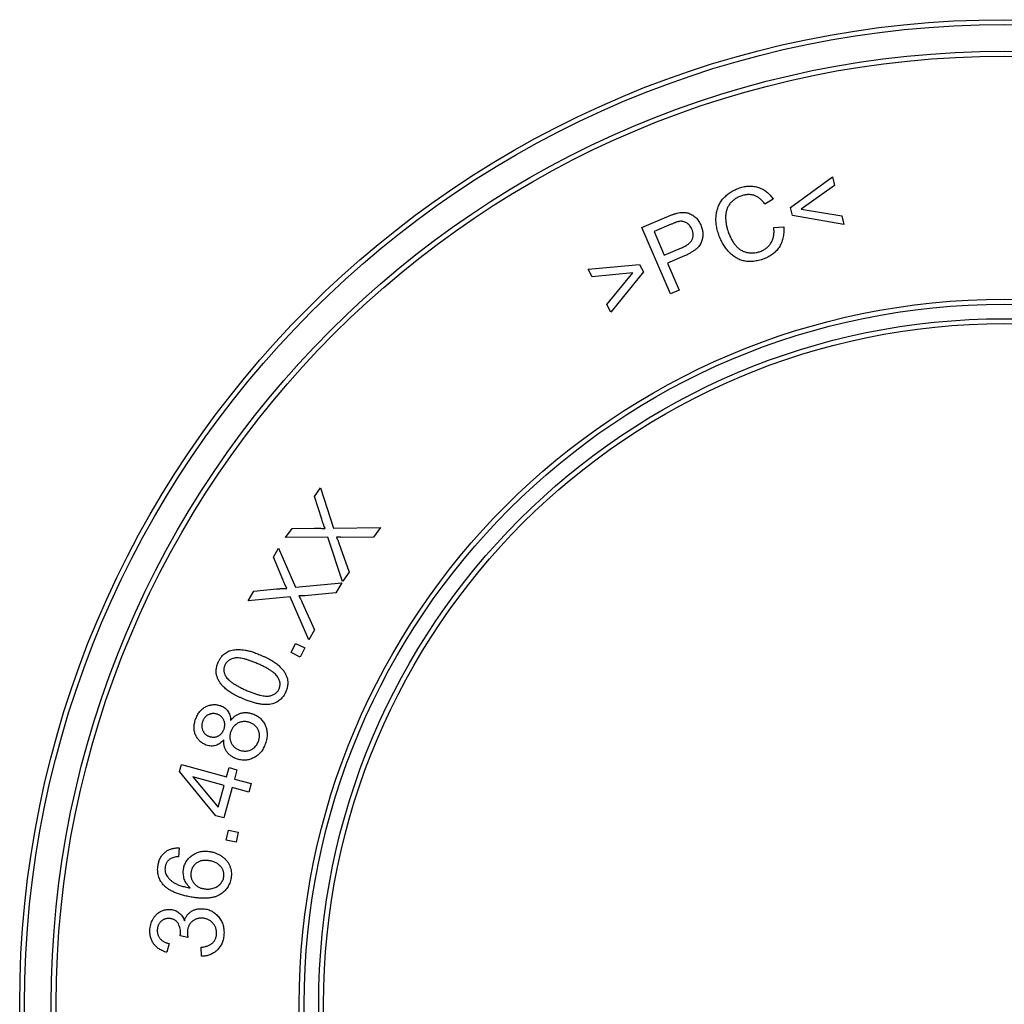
# Paper-space layout '_Oben' of a CAD drawing. Header units: millimetres. Extents: x -40.5 to 40.5, y -40.5 to 40.5.
# Tile 2 of 3: x -40.5 to 0, y 0 to 40.5. Entities that reach past the tile are written whole.
import ezdxf

# ---------------------------------------------------------------- set-up
doc = ezdxf.new("R2010")
doc.units = ezdxf.units.MM

psp = doc.layouts.new('_Oben')

# ---------------------------------------------------------------- linework, layer by layer
at = {"color": 7, "linetype": 'Continuous', "lineweight": 25}
for p, q in [((-8.792, 32.773), (-7.07, 34.038)), ((-7.07, 34.038), (-6.986, 33.685)), ((-6.986, 33.685), (-8.356, 32.7)), ((-9.504, 33.122), (-9.844, 32.913)), ((-8.713, 32.442), (-8.792, 32.773)), ((-6.604, 32.08), (-8.713, 32.442)), ((-8.356, 32.7), (-6.688, 32.433)), ((-6.688, 32.433), (-6.604, 32.08)), ((-14.905, 31.949), (-13.877, 32.392)), ((-13.708, 32.083), (-14.405, 31.782)), ((-13.731, 29.223), (-14.905, 31.949)), ((-14.405, 31.782), (-13.986, 30.808)), ((-9.481, 31.95), (-9.074, 31.978)), ((-13.986, 30.808), (-13.281, 31.112)), ((-13.148, 30.788), (-13.847, 30.487)), ((-17.119, 30.243), (-15, 30.429)), ((-15, 30.429), (-14.842, 30.129)), ((-13.847, 30.487), (-13.37, 29.378)), ((-16.951, 29.924), (-17.119, 30.243)), ((-15.28, 30.086), (-16.951, 29.924)), ((-16.35, 28.79), (-15.28, 30.086)), ((-14.842, 30.129), (-16.181, 28.471)), ((-13.37, 29.378), (-13.731, 29.223)), ((-16.181, 28.471), (-16.35, 28.79)), ((-28.377, 20.891), (-28.133, 21.24)), ((-28.133, 21.24), (-27.587, 19.588)), ((-28.076, 19.952), (-28.377, 20.891)), ((-29.566, 19.195), (-29.298, 19.577)), ((-29.298, 19.577), (-28.368, 19.582)), ((-27.587, 19.588), (-25.664, 19.609)), ((-25.664, 19.609), (-25.942, 19.212)), ((-27.826, 19.208), (-29.566, 19.195)), ((-27.219, 17.388), (-27.826, 19.208)), ((-25.942, 19.212), (-27.233, 19.207)), ((-30.062, 18.388), (-29.848, 18.756)), ((-29.848, 18.756), (-29.162, 17.157)), ((-27.368, 18.972), (-26.95, 17.773)), ((-29.681, 17.478), (-30.062, 18.388)), ((-26.95, 17.773), (-27.219, 17.388)), ((-30.867, 16.999), (-29.941, 17.083)), ((-29.162, 17.157), (-27.247, 17.341)), ((-27.247, 17.341), (-27.49, 16.922)), ((-31.101, 16.596), (-30.867, 16.999)), ((-29.368, 16.758), (-31.101, 16.596)), ((-28.608, 14.994), (-29.368, 16.758)), ((-27.49, 16.922), (-28.777, 16.807)), ((-28.892, 16.561), (-28.372, 15.401)), ((-28.372, 15.401), (-28.608, 14.994)), ((-29.338, 14.471), (-29.151, 14.845)), ((-29.151, 14.845), (-28.778, 14.658)), ((-28.778, 14.658), (-28.965, 14.284)), ((-28.965, 14.284), (-29.338, 14.471)), ((-33.926, 9.572), (-33.847, 9.859)), ((-33.847, 9.859), (-31.991, 9.351)), ((-31.991, 9.351), (-31.886, 9.738)), ((-31.886, 9.738), (-31.563, 9.649)), ((-32.428, 7.758), (-33.926, 9.572)), ((-32.087, 9), (-33.378, 9.353)), ((-33.378, 9.353), (-32.333, 8.103)), ((-31.563, 9.649), (-31.669, 9.263)), ((-32.333, 8.103), (-32.087, 9)), ((-31.765, 8.912), (-32.106, 7.669)), ((-31.08, 8.724), (-31.765, 8.912)), ((-31.669, 9.263), (-30.984, 9.076)), ((-30.984, 9.076), (-31.08, 8.724)), ((-32.106, 7.669), (-32.428, 7.758)), ((-32.004, 6.758), (-31.915, 7.162)), ((-31.915, 7.162), (-31.511, 7.074)), ((-31.511, 7.074), (-31.599, 6.67)), ((-31.599, 6.67), (-32.004, 6.758)), ((-33.942, 6.434), (-33.971, 6.07)), ((-34.352, 2.498), (-34.45, 2.138)), ((-33.581, 2.749), (-33.898, 2.819)), ((-33.023, 1.974), (-33.039, 2.344))]:
    psp.add_line(p, q, dxfattribs=at)
for radius in [40.5, 40.3, 39.2, 39, 29, 28.8, 28.2, 28]:
    psp.add_circle((0, 0), radius, dxfattribs=at)
for points, knots in [([(-10.895, 33.579), (-10.86, 33.59), (-10.791, 33.611), (-10.688, 33.633), (-10.586, 33.649), (-10.486, 33.655), (-10.389, 33.653), (-10.293, 33.643), (-10.199, 33.625), (-10.108, 33.599), (-10.02, 33.564), (-9.934, 33.524), (-9.853, 33.475), (-9.775, 33.418), (-9.701, 33.355), (-9.631, 33.284), (-9.564, 33.207), (-9.524, 33.15), (-9.504, 33.122)], [0, 0, 0, 0, 0.069155, 0.135984, 0.200798, 0.263512, 0.324984, 0.385612, 0.445508, 0.505543, 0.565359, 0.624749, 0.684479, 0.744812, 0.806168, 0.868675, 0.933529, 1, 1, 1, 1]), ([(-11.759, 31.694), (-11.77, 31.731), (-11.792, 31.803), (-11.819, 31.911), (-11.84, 32.017), (-11.854, 32.122), (-11.861, 32.225), (-11.862, 32.326), (-11.856, 32.425), (-11.845, 32.522), (-11.826, 32.616), (-11.802, 32.708), (-11.771, 32.796), (-11.734, 32.88), (-11.692, 32.961), (-11.643, 33.038), (-11.588, 33.112), (-11.527, 33.183), (-11.461, 33.248), (-11.392, 33.31), (-11.319, 33.367), (-11.241, 33.418), (-11.16, 33.467), (-11.075, 33.509), (-10.987, 33.547), (-10.926, 33.568), (-10.895, 33.579)], [0, 0, 0, 0, 0.049142, 0.096858, 0.142957, 0.188095, 0.232179, 0.275385, 0.317625, 0.359603, 0.400759, 0.44118, 0.480952, 0.520225, 0.559225, 0.598181, 0.637529, 0.677278, 0.717285, 0.756817, 0.796582, 0.836454, 0.876458, 0.917058, 0.958187, 1, 1, 1, 1]), ([(-10.797, 33.256), (-10.824, 33.246), (-10.876, 33.228), (-10.95, 33.195), (-11.019, 33.159), (-11.085, 33.119), (-11.144, 33.075), (-11.198, 33.027), (-11.248, 32.975), (-11.293, 32.92), (-11.332, 32.862), (-11.367, 32.801), (-11.396, 32.738), (-11.42, 32.674), (-11.438, 32.607), (-11.452, 32.539), (-11.461, 32.468), (-11.464, 32.372), (-11.46, 32.251), (-11.443, 32.107), (-11.415, 31.964), (-11.386, 31.87), (-11.372, 31.823)], [0, 0, 0, 0, 0.048231, 0.094359, 0.139363, 0.182533, 0.224976, 0.266098, 0.307139, 0.347682, 0.38797, 0.427495, 0.466827, 0.506053, 0.545297, 0.585232, 0.625695, 0.666937, 0.750082, 0.833054, 0.916088, 1, 1, 1, 1]), ([(-9.844, 32.913), (-9.861, 32.935), (-9.893, 32.978), (-9.945, 33.039), (-9.998, 33.092), (-10.052, 33.141), (-10.107, 33.182), (-10.163, 33.217), (-10.22, 33.247), (-10.279, 33.27), (-10.338, 33.288), (-10.399, 33.299), (-10.462, 33.306), (-10.526, 33.307), (-10.592, 33.302), (-10.659, 33.293), (-10.728, 33.276), (-10.774, 33.263), (-10.797, 33.256)], [0, 0, 0, 0, 0.076039, 0.148182, 0.216643, 0.2821, 0.345003, 0.404955, 0.463423, 0.519898, 0.576324, 0.632539, 0.689742, 0.747733, 0.807514, 0.869398, 0.933356, 1, 1, 1, 1]), ([(-13.877, 32.392), (-13.855, 32.401), (-13.812, 32.419), (-13.75, 32.445), (-13.691, 32.467), (-13.636, 32.488), (-13.584, 32.505), (-13.537, 32.521), (-13.493, 32.534), (-13.464, 32.541), (-13.45, 32.544)], [0, 0, 0, 0, 0.158127, 0.306154, 0.445553, 0.575631, 0.69474, 0.806301, 0.907041, 1, 1, 1, 1]), ([(-13.45, 32.544), (-13.416, 32.552), (-13.348, 32.567), (-13.247, 32.576), (-13.151, 32.576), (-13.06, 32.564), (-12.972, 32.539), (-12.887, 32.503), (-12.805, 32.454), (-12.726, 32.394), (-12.652, 32.323), (-12.588, 32.242), (-12.53, 32.154), (-12.5, 32.089), (-12.485, 32.057)], [0, 0, 0, 0, 0.090251, 0.175091, 0.254999, 0.331526, 0.407105, 0.484597, 0.563955, 0.648007, 0.734204, 0.820846, 0.909084, 1, 1, 1, 1]), ([(-13.362, 32.203), (-13.371, 32.202), (-13.391, 32.198), (-13.423, 32.19), (-13.459, 32.179), (-13.5, 32.165), (-13.546, 32.149), (-13.596, 32.13), (-13.651, 32.107), (-13.689, 32.091), (-13.708, 32.083)], [0, 0, 0, 0, 0.07656, 0.165696, 0.26958, 0.386831, 0.51857, 0.665393, 0.825847, 1, 1, 1, 1]), ([(-12.852, 31.885), (-12.865, 31.912), (-12.89, 31.965), (-12.94, 32.035), (-12.997, 32.095), (-13.063, 32.142), (-13.134, 32.178), (-13.207, 32.201), (-13.284, 32.21), (-13.336, 32.206), (-13.362, 32.203)], [0, 0, 0, 0, 0.138732, 0.270666, 0.396763, 0.521789, 0.643486, 0.762162, 0.879088, 1, 1, 1, 1]), ([(-12.485, 32.057), (-12.473, 32.028), (-12.451, 31.972), (-12.425, 31.885), (-12.409, 31.798), (-12.4, 31.712), (-12.401, 31.627), (-12.409, 31.541), (-12.427, 31.456), (-12.451, 31.372), (-12.488, 31.288), (-12.54, 31.207), (-12.606, 31.13), (-12.687, 31.055), (-12.781, 30.984), (-12.89, 30.915), (-13.013, 30.848), (-13.102, 30.808), (-13.148, 30.788)], [0, 0, 0, 0, 0.056667, 0.11181, 0.165309, 0.21813, 0.270333, 0.322422, 0.375269, 0.429002, 0.484132, 0.541961, 0.604046, 0.670893, 0.743023, 0.821856, 0.907234, 1, 1, 1, 1]), ([(-13.281, 31.112), (-13.253, 31.125), (-13.199, 31.149), (-13.124, 31.188), (-13.057, 31.229), (-12.997, 31.271), (-12.946, 31.315), (-12.903, 31.36), (-12.867, 31.406), (-12.84, 31.454), (-12.821, 31.504), (-12.806, 31.554), (-12.799, 31.606), (-12.797, 31.66), (-12.802, 31.715), (-12.812, 31.771), (-12.829, 31.828), (-12.844, 31.866), (-12.852, 31.885)], [0, 0, 0, 0, 0.090782, 0.174364, 0.251589, 0.323862, 0.389496, 0.451173, 0.508362, 0.562007, 0.614445, 0.66554, 0.717139, 0.769967, 0.82357, 0.879656, 0.938411, 1, 1, 1, 1]), ([(-9.937, 30.645), (-9.975, 30.633), (-10.048, 30.611), (-10.158, 30.584), (-10.264, 30.565), (-10.367, 30.554), (-10.466, 30.55), (-10.562, 30.554), (-10.655, 30.565), (-10.744, 30.585), (-10.83, 30.611), (-10.914, 30.645), (-10.995, 30.684), (-11.073, 30.731), (-11.149, 30.784), (-11.222, 30.844), (-11.292, 30.911), (-11.36, 30.983), (-11.424, 31.061), (-11.485, 31.141), (-11.54, 31.226), (-11.593, 31.313), (-11.64, 31.404), (-11.684, 31.498), (-11.724, 31.595), (-11.747, 31.661), (-11.759, 31.694)], [0, 0, 0, 0, 0.049442, 0.096636, 0.141928, 0.185042, 0.226658, 0.267024, 0.305883, 0.344048, 0.381758, 0.419201, 0.457076, 0.495159, 0.533689, 0.573449, 0.613925, 0.655653, 0.697897, 0.740392, 0.782754, 0.825375, 0.868328, 0.911739, 0.955596, 1, 1, 1, 1]), ([(-11.372, 31.823), (-11.362, 31.794), (-11.343, 31.736), (-11.309, 31.651), (-11.273, 31.57), (-11.235, 31.494), (-11.195, 31.421), (-11.153, 31.352), (-11.107, 31.287), (-11.06, 31.226), (-11.01, 31.17), (-10.959, 31.119), (-10.904, 31.074), (-10.848, 31.034), (-10.789, 31), (-10.728, 30.971), (-10.664, 30.947), (-10.577, 30.924), (-10.467, 30.906), (-10.334, 30.904), (-10.201, 30.918), (-10.116, 30.943), (-10.073, 30.956)], [0, 0, 0, 0, 0.052885, 0.104451, 0.154216, 0.202401, 0.249411, 0.295348, 0.340039, 0.383622, 0.42599, 0.46685, 0.506669, 0.545708, 0.584242, 0.62225, 0.660321, 0.698746, 0.774798, 0.849246, 0.923828, 1, 1, 1, 1]), ([(-10.073, 30.956), (-10.047, 30.965), (-9.997, 30.982), (-9.925, 31.016), (-9.859, 31.054), (-9.796, 31.095), (-9.74, 31.144), (-9.687, 31.195), (-9.64, 31.252), (-9.598, 31.313), (-9.562, 31.378), (-9.53, 31.448), (-9.507, 31.522), (-9.488, 31.6), (-9.477, 31.682), (-9.472, 31.767), (-9.472, 31.857), (-9.478, 31.918), (-9.481, 31.95)], [0, 0, 0, 0, 0.064313, 0.126574, 0.186777, 0.245922, 0.304238, 0.362336, 0.419983, 0.478735, 0.538057, 0.597804, 0.659231, 0.722131, 0.786878, 0.854927, 0.925693, 1, 1, 1, 1]), ([(-9.074, 31.978), (-9.072, 31.938), (-9.068, 31.857), (-9.072, 31.739), (-9.084, 31.626), (-9.103, 31.517), (-9.133, 31.414), (-9.168, 31.315), (-9.213, 31.221), (-9.266, 31.133), (-9.326, 31.05), (-9.393, 30.973), (-9.467, 30.902), (-9.548, 30.838), (-9.635, 30.78), (-9.729, 30.729), (-9.83, 30.682), (-9.901, 30.658), (-9.937, 30.645)], [0, 0, 0, 0, 0.071011, 0.139577, 0.205349, 0.268671, 0.330794, 0.391546, 0.451299, 0.510902, 0.57019, 0.628869, 0.687675, 0.74733, 0.807828, 0.869799, 0.93363, 1, 1, 1, 1]), ([(-27.935, 19.568), (-27.947, 19.597), (-27.973, 19.658), (-28.008, 19.752), (-28.044, 19.85), (-28.065, 19.918), (-28.076, 19.952)], [0, 0, 0, 0, 0.235131, 0.481418, 0.734939, 1, 1, 1, 1]), ([(-28.368, 19.582), (-28.323, 19.582), (-28.239, 19.582), (-28.121, 19.579), (-28.022, 19.576), (-27.962, 19.57), (-27.935, 19.568)], [0, 0, 0, 0, 0.312746, 0.582647, 0.812565, 1, 1, 1, 1]), ([(-27.233, 19.207), (-27.271, 19.208), (-27.35, 19.209), (-27.429, 19.213), (-27.469, 19.215)], [0, 0, 0, 0, 0.4832707, 1, 1, 1, 1]), ([(-27.469, 19.215), (-27.458, 19.188), (-27.437, 19.139), (-27.407, 19.072), (-27.387, 19.018), (-27.374, 18.986), (-27.368, 18.972)], [0, 0, 0, 0, 0.332784, 0.609154, 0.832798, 1, 1, 1, 1]), ([(-29.507, 17.107), (-29.522, 17.135), (-29.553, 17.194), (-29.597, 17.284), (-29.639, 17.379), (-29.667, 17.445), (-29.681, 17.478)], [0, 0, 0, 0, 0.235912, 0.480333, 0.735468, 1, 1, 1, 1]), ([(-29.941, 17.083), (-29.918, 17.085), (-29.872, 17.089), (-29.807, 17.094), (-29.746, 17.099), (-29.69, 17.103), (-29.637, 17.105), (-29.59, 17.106), (-29.547, 17.107), (-29.52, 17.107), (-29.507, 17.107)], [0, 0, 0, 0, 0.162319, 0.313503, 0.453553, 0.583754, 0.704142, 0.813379, 0.911532, 1, 1, 1, 1]), ([(-28.777, 16.807), (-28.815, 16.804), (-28.894, 16.799), (-28.973, 16.796), (-29.013, 16.795)], [0, 0, 0, 0, 0.4837639, 1, 1, 1, 1]), ([(-29.013, 16.795), (-28.999, 16.769), (-28.974, 16.722), (-28.939, 16.657), (-28.913, 16.605), (-28.898, 16.574), (-28.892, 16.561)], [0, 0, 0, 0, 0.333722, 0.61028, 0.83268, 1, 1, 1, 1]), ([(-32.336, 14.069), (-32.32, 14.104), (-32.288, 14.172), (-32.227, 14.265), (-32.159, 14.347), (-32.083, 14.417), (-31.998, 14.474), (-31.908, 14.522), (-31.81, 14.556), (-31.706, 14.579), (-31.595, 14.591), (-31.479, 14.595), (-31.355, 14.587), (-31.248, 14.574), (-31.158, 14.557), (-31.085, 14.541), (-31.007, 14.519), (-30.926, 14.494), (-30.84, 14.464), (-30.749, 14.432), (-30.655, 14.393), (-30.591, 14.366), (-30.558, 14.352)], [0, 0, 0, 0, 0.057082, 0.111333, 0.163123, 0.213525, 0.263437, 0.313389, 0.363851, 0.41596, 0.470384, 0.52773, 0.588108, 0.652424, 0.686673, 0.723656, 0.762863, 0.804918, 0.84958, 0.897061, 0.947044, 1, 1, 1, 1]), ([(-30.707, 14.007), (-30.761, 14.03), (-30.864, 14.074), (-31.015, 14.131), (-31.153, 14.176), (-31.279, 14.212), (-31.394, 14.236), (-31.497, 14.248), (-31.588, 14.251), (-31.668, 14.241), (-31.738, 14.222), (-31.802, 14.2), (-31.86, 14.17), (-31.913, 14.136), (-31.959, 14.096), (-32, 14.051), (-32.035, 14), (-32.052, 13.963), (-32.061, 13.944)], [0, 0, 0, 0, 0.116301, 0.222427, 0.318553, 0.40512, 0.48258, 0.550595, 0.610599, 0.662644, 0.710253, 0.754623, 0.79727, 0.838598, 0.878594, 0.91826, 0.958596, 1, 1, 1, 1]), ([(-30.558, 14.352), (-30.519, 14.335), (-30.443, 14.301), (-30.333, 14.248), (-30.232, 14.194), (-30.136, 14.14), (-30.048, 14.085), (-29.967, 14.03), (-29.894, 13.974), (-29.827, 13.918), (-29.766, 13.86), (-29.712, 13.801), (-29.662, 13.742), (-29.618, 13.681), (-29.58, 13.618), (-29.547, 13.555), (-29.52, 13.49), (-29.498, 13.424), (-29.483, 13.357), (-29.473, 13.289), (-29.471, 13.219), (-29.473, 13.149), (-29.484, 13.077), (-29.5, 13.005), (-29.523, 12.931), (-29.543, 12.883), (-29.553, 12.858)], [0, 0, 0, 0, 0.062845, 0.122333, 0.179189, 0.232936, 0.283787, 0.332075, 0.377418, 0.420412, 0.461182, 0.500711, 0.538708, 0.575543, 0.611484, 0.646647, 0.680957, 0.715168, 0.748865, 0.782599, 0.816611, 0.851226, 0.886464, 0.922821, 0.96059, 1, 1, 1, 1]), ([(-31.331, 12.574), (-31.37, 12.591), (-31.447, 12.625), (-31.556, 12.679), (-31.66, 12.732), (-31.755, 12.787), (-31.844, 12.841), (-31.924, 12.898), (-31.998, 12.953), (-32.066, 13.01), (-32.126, 13.068), (-32.181, 13.126), (-32.23, 13.187), (-32.273, 13.248), (-32.312, 13.31), (-32.344, 13.374), (-32.371, 13.439), (-32.393, 13.505), (-32.408, 13.572), (-32.417, 13.64), (-32.42, 13.71), (-32.416, 13.78), (-32.406, 13.851), (-32.389, 13.923), (-32.367, 13.996), (-32.347, 14.044), (-32.336, 14.069)], [0, 0, 0, 0, 0.063154, 0.123226, 0.180133, 0.234214, 0.28525, 0.3334, 0.378921, 0.421859, 0.46278, 0.502043, 0.540032, 0.576889, 0.612686, 0.647804, 0.681956, 0.716123, 0.750065, 0.783715, 0.817684, 0.851973, 0.887166, 0.923476, 0.960915, 1, 1, 1, 1]), ([(-32.061, 13.944), (-32.069, 13.925), (-32.084, 13.888), (-32.098, 13.83), (-32.104, 13.773), (-32.104, 13.715), (-32.096, 13.658), (-32.08, 13.602), (-32.057, 13.546), (-32.037, 13.51), (-32.026, 13.491)], [0, 0, 0, 0, 0.130043, 0.254019, 0.375318, 0.494551, 0.616169, 0.73865, 0.866075, 1, 1, 1, 1]), ([(-29.829, 12.978), (-29.821, 12.997), (-29.806, 13.035), (-29.793, 13.094), (-29.788, 13.154), (-29.791, 13.215), (-29.802, 13.276), (-29.821, 13.338), (-29.848, 13.4), (-29.883, 13.465), (-29.931, 13.53), (-29.995, 13.595), (-30.074, 13.662), (-30.169, 13.729), (-30.281, 13.798), (-30.409, 13.867), (-30.552, 13.939), (-30.654, 13.984), (-30.707, 14.007)], [0, 0, 0, 0, 0.040736, 0.080777, 0.120373, 0.160288, 0.201187, 0.243687, 0.288706, 0.336527, 0.389314, 0.449087, 0.517538, 0.594977, 0.681608, 0.777948, 0.884028, 1, 1, 1, 1]), ([(-32.026, 13.491), (-32.01, 13.467), (-31.975, 13.417), (-31.907, 13.346), (-31.824, 13.274), (-31.725, 13.204), (-31.612, 13.132), (-31.482, 13.06), (-31.338, 12.987), (-31.235, 12.942), (-31.181, 12.918)], [0, 0, 0, 0, 0.084058, 0.178222, 0.283699, 0.400662, 0.53079, 0.673398, 0.830144, 1, 1, 1, 1]), ([(-31.181, 12.918), (-31.128, 12.895), (-31.025, 12.851), (-30.874, 12.795), (-30.736, 12.749), (-30.61, 12.714), (-30.496, 12.69), (-30.393, 12.677), (-30.302, 12.675), (-30.222, 12.684), (-30.151, 12.703), (-30.087, 12.725), (-30.029, 12.755), (-29.976, 12.788), (-29.93, 12.828), (-29.889, 12.872), (-29.855, 12.923), (-29.837, 12.959), (-29.829, 12.978)], [0, 0, 0, 0, 0.116034, 0.222393, 0.318853, 0.405504, 0.482743, 0.550954, 0.610692, 0.663246, 0.710959, 0.7558, 0.798541, 0.839743, 0.879566, 0.919318, 0.95886, 1, 1, 1, 1]), ([(-30.105, 12.362), (-30.145, 12.353), (-30.226, 12.335), (-30.357, 12.327), (-30.496, 12.332), (-30.645, 12.353), (-30.803, 12.387), (-30.971, 12.435), (-31.149, 12.498), (-31.269, 12.548), (-31.331, 12.574)], [0, 0, 0, 0, 0.0962813, 0.1981364, 0.3078794, 0.4261954, 0.5538654, 0.6915408, 0.8405019, 1, 1, 1, 1]), ([(-29.553, 12.858), (-29.568, 12.827), (-29.597, 12.765), (-29.65, 12.68), (-29.709, 12.603), (-29.776, 12.536), (-29.848, 12.478), (-29.928, 12.429), (-30.013, 12.389), (-30.074, 12.371), (-30.105, 12.362)], [0, 0, 0, 0, 0.135891, 0.266383, 0.391069, 0.512032, 0.632682, 0.75299, 0.874268, 1, 1, 1, 1]), ([(-33.263, 11.727), (-33.252, 11.756), (-33.23, 11.815), (-33.19, 11.896), (-33.145, 11.972), (-33.094, 12.04), (-33.039, 12.102), (-32.978, 12.156), (-32.912, 12.204), (-32.842, 12.244), (-32.769, 12.277), (-32.695, 12.302), (-32.62, 12.319), (-32.545, 12.329), (-32.47, 12.329), (-32.394, 12.323), (-32.318, 12.308), (-32.268, 12.292), (-32.242, 12.284)], [0, 0, 0, 0, 0.0729585, 0.1429529, 0.2102537, 0.2752588, 0.3380234, 0.4007881, 0.4629385, 0.5251848, 0.5869689, 0.6469748, 0.7052142, 0.763395, 0.8211068, 0.8790397, 0.9387983, 1, 1, 1, 1]), ([(-32.242, 12.284), (-32.211, 12.272), (-32.15, 12.247), (-32.068, 12.196), (-31.996, 12.135), (-31.936, 12.062), (-31.888, 11.98), (-31.853, 11.886), (-31.83, 11.783), (-31.826, 11.71), (-31.825, 11.672)], [0, 0, 0, 0, 0.126157, 0.247182, 0.364204, 0.481403, 0.600865, 0.724747, 0.85721, 1, 1, 1, 1]), ([(-32.368, 11.93), (-32.384, 11.936), (-32.415, 11.946), (-32.462, 11.955), (-32.509, 11.96), (-32.555, 11.96), (-32.6, 11.955), (-32.646, 11.945), (-32.69, 11.931), (-32.734, 11.912), (-32.776, 11.889), (-32.815, 11.863), (-32.851, 11.832), (-32.883, 11.799), (-32.913, 11.762), (-32.938, 11.721), (-32.96, 11.677), (-32.972, 11.646), (-32.978, 11.631)], [0, 0, 0, 0, 0.065407, 0.127709, 0.189824, 0.250031, 0.31057, 0.370547, 0.432929, 0.496071, 0.559169, 0.621349, 0.682615, 0.744243, 0.805734, 0.868377, 0.933211, 1, 1, 1, 1]), ([(-32.096, 11.323), (-32.09, 11.34), (-32.08, 11.372), (-32.07, 11.421), (-32.064, 11.469), (-32.062, 11.516), (-32.067, 11.562), (-32.075, 11.607), (-32.088, 11.652), (-32.106, 11.694), (-32.127, 11.736), (-32.152, 11.774), (-32.18, 11.808), (-32.212, 11.84), (-32.246, 11.868), (-32.284, 11.892), (-32.325, 11.913), (-32.354, 11.925), (-32.368, 11.93)], [0, 0, 0, 0, 0.069291, 0.136188, 0.200551, 0.263618, 0.326112, 0.38778, 0.449178, 0.512223, 0.575129, 0.635885, 0.695599, 0.755039, 0.814753, 0.874391, 0.936207, 1, 1, 1, 1]), ([(-31.825, 11.672), (-31.81, 11.691), (-31.782, 11.727), (-31.734, 11.776), (-31.686, 11.822), (-31.636, 11.861), (-31.583, 11.895), (-31.529, 11.926), (-31.472, 11.95), (-31.414, 11.97), (-31.355, 11.985), (-31.295, 11.995), (-31.234, 12), (-31.172, 11.999), (-31.11, 11.994), (-31.046, 11.983), (-30.982, 11.968), (-30.94, 11.954), (-30.918, 11.947)], [0, 0, 0, 0, 0.069093, 0.13576, 0.200358, 0.263287, 0.324557, 0.385206, 0.445617, 0.505416, 0.565566, 0.625223, 0.684906, 0.744995, 0.806488, 0.869146, 0.933301, 1, 1, 1, 1]), ([(-30.918, 11.947), (-30.889, 11.936), (-30.832, 11.914), (-30.75, 11.872), (-30.676, 11.823), (-30.608, 11.768), (-30.547, 11.705), (-30.491, 11.637), (-30.443, 11.56), (-30.401, 11.479), (-30.367, 11.393), (-30.342, 11.304), (-30.326, 11.212), (-30.321, 11.118), (-30.325, 11.022), (-30.338, 10.923), (-30.361, 10.823), (-30.383, 10.756), (-30.394, 10.722)], [0, 0, 0, 0, 0.062998, 0.123652, 0.18292, 0.24156, 0.299613, 0.358565, 0.418628, 0.480183, 0.542507, 0.603922, 0.665979, 0.72846, 0.792894, 0.859032, 0.927955, 1, 1, 1, 1]), ([(-32.823, 10.665), (-32.848, 10.674), (-32.896, 10.693), (-32.965, 10.729), (-33.029, 10.77), (-33.086, 10.819), (-33.139, 10.872), (-33.185, 10.932), (-33.227, 10.996), (-33.262, 11.067), (-33.291, 11.141), (-33.311, 11.218), (-33.324, 11.298), (-33.328, 11.38), (-33.325, 11.463), (-33.312, 11.55), (-33.293, 11.638), (-33.273, 11.697), (-33.263, 11.727)], [0, 0, 0, 0, 0.0619214, 0.1217855, 0.1803809, 0.2380031, 0.2960465, 0.3541705, 0.41394, 0.47505, 0.537061, 0.5988259, 0.6611605, 0.7242045, 0.7890898, 0.8564293, 0.9266914, 1, 1, 1, 1]), ([(-32.978, 11.631), (-32.984, 11.614), (-32.994, 11.583), (-33.004, 11.534), (-33.01, 11.486), (-33.011, 11.439), (-33.007, 11.393), (-32.999, 11.347), (-32.986, 11.302), (-32.968, 11.258), (-32.947, 11.217), (-32.922, 11.178), (-32.894, 11.143), (-32.863, 11.111), (-32.83, 11.083), (-32.793, 11.059), (-32.753, 11.038), (-32.725, 11.027), (-32.71, 11.021)], [0, 0, 0, 0, 0.068676, 0.135727, 0.200143, 0.263355, 0.325925, 0.387735, 0.451056, 0.514692, 0.578463, 0.640039, 0.700011, 0.759019, 0.818248, 0.877344, 0.937867, 1, 1, 1, 1]), ([(-31.038, 11.593), (-31.059, 11.599), (-31.099, 11.612), (-31.161, 11.626), (-31.221, 11.632), (-31.281, 11.633), (-31.339, 11.626), (-31.397, 11.616), (-31.454, 11.597), (-31.509, 11.573), (-31.562, 11.544), (-31.612, 11.51), (-31.656, 11.472), (-31.697, 11.429), (-31.734, 11.382), (-31.766, 11.331), (-31.795, 11.275), (-31.81, 11.235), (-31.817, 11.215)], [0, 0, 0, 0, 0.0667132, 0.1314303, 0.1938263, 0.254611, 0.3150911, 0.3757871, 0.4369848, 0.4997741, 0.5622441, 0.6238303, 0.6841065, 0.7450807, 0.8061148, 0.8685725, 0.9332004, 1, 1, 1, 1]), ([(-30.676, 10.826), (-30.669, 10.846), (-30.656, 10.886), (-30.643, 10.947), (-30.636, 11.006), (-30.635, 11.065), (-30.64, 11.123), (-30.65, 11.18), (-30.668, 11.235), (-30.69, 11.29), (-30.718, 11.342), (-30.75, 11.39), (-30.787, 11.434), (-30.828, 11.475), (-30.874, 11.51), (-30.925, 11.542), (-30.98, 11.571), (-31.019, 11.585), (-31.038, 11.593)], [0, 0, 0, 0, 0.067413, 0.13216, 0.195147, 0.256498, 0.317414, 0.377935, 0.438745, 0.501105, 0.563335, 0.624369, 0.684525, 0.744891, 0.805731, 0.868538, 0.933303, 1, 1, 1, 1]), ([(-32.71, 11.021), (-32.694, 11.016), (-32.662, 11.005), (-32.613, 10.996), (-32.565, 10.989), (-32.518, 10.989), (-32.472, 10.993), (-32.427, 11.002), (-32.383, 11.015), (-32.34, 11.034), (-32.298, 11.056), (-32.26, 11.084), (-32.225, 11.114), (-32.192, 11.148), (-32.163, 11.187), (-32.137, 11.229), (-32.114, 11.274), (-32.102, 11.307), (-32.096, 11.323)], [0, 0, 0, 0, 0.066956, 0.131599, 0.193794, 0.254721, 0.314332, 0.37407, 0.433619, 0.494846, 0.55637, 0.617477, 0.677287, 0.738612, 0.801096, 0.864597, 0.930962, 1, 1, 1, 1]), ([(-31.817, 11.215), (-31.824, 11.195), (-31.837, 11.156), (-31.849, 11.096), (-31.856, 11.037), (-31.856, 10.979), (-31.851, 10.921), (-31.84, 10.864), (-31.822, 10.809), (-31.8, 10.754), (-31.771, 10.703), (-31.739, 10.654), (-31.701, 10.61), (-31.66, 10.57), (-31.614, 10.535), (-31.565, 10.502), (-31.51, 10.476), (-31.472, 10.461), (-31.453, 10.453)], [0, 0, 0, 0, 0.0666214, 0.1308917, 0.1936446, 0.2547365, 0.3154594, 0.3763621, 0.4377449, 0.5004978, 0.5634214, 0.6248406, 0.6857865, 0.7460878, 0.8073121, 0.8694424, 0.9334729, 1, 1, 1, 1]), ([(-32.102, 10.885), (-32.127, 10.856), (-32.176, 10.8), (-32.259, 10.731), (-32.346, 10.679), (-32.437, 10.643), (-32.53, 10.624), (-32.626, 10.623), (-32.725, 10.634), (-32.79, 10.654), (-32.823, 10.665)], [0, 0, 0, 0, 0.142796, 0.275031, 0.398457, 0.517086, 0.63291, 0.750175, 0.871282, 1, 1, 1, 1]), ([(-31.58, 10.1), (-31.602, 10.108), (-31.646, 10.124), (-31.708, 10.154), (-31.766, 10.187), (-31.819, 10.223), (-31.869, 10.262), (-31.913, 10.305), (-31.955, 10.35), (-31.991, 10.4), (-32.022, 10.452), (-32.048, 10.507), (-32.07, 10.564), (-32.086, 10.624), (-32.099, 10.686), (-32.104, 10.75), (-32.106, 10.817), (-32.103, 10.862), (-32.102, 10.885)], [0, 0, 0, 0, 0.069324, 0.136274, 0.200926, 0.263929, 0.325347, 0.385542, 0.445401, 0.505041, 0.564534, 0.623864, 0.683495, 0.743727, 0.804738, 0.867817, 0.932407, 1, 1, 1, 1]), ([(-30.394, 10.722), (-30.406, 10.688), (-30.431, 10.623), (-30.477, 10.53), (-30.528, 10.445), (-30.585, 10.367), (-30.649, 10.298), (-30.719, 10.236), (-30.794, 10.182), (-30.875, 10.137), (-30.96, 10.1), (-31.045, 10.071), (-31.132, 10.053), (-31.22, 10.044), (-31.309, 10.043), (-31.399, 10.052), (-31.49, 10.071), (-31.55, 10.09), (-31.58, 10.1)], [0, 0, 0, 0, 0.071845, 0.140019, 0.206097, 0.269873, 0.332449, 0.39395, 0.455344, 0.517328, 0.578954, 0.638799, 0.697733, 0.756056, 0.814871, 0.874787, 0.936462, 1, 1, 1, 1]), ([(-31.453, 10.453), (-31.428, 10.446), (-31.378, 10.431), (-31.301, 10.418), (-31.222, 10.415), (-31.143, 10.421), (-31.064, 10.437), (-30.989, 10.465), (-30.919, 10.504), (-30.854, 10.554), (-30.797, 10.613), (-30.746, 10.677), (-30.706, 10.749), (-30.686, 10.8), (-30.676, 10.826)], [0, 0, 0, 0, 0.080388, 0.160701, 0.242494, 0.325709, 0.40977, 0.491703, 0.574665, 0.659154, 0.744747, 0.829236, 0.913898, 1, 1, 1, 1]), ([(-34.81, 5.717), (-34.805, 5.745), (-34.795, 5.801), (-34.772, 5.88), (-34.745, 5.956), (-34.711, 6.026), (-34.672, 6.091), (-34.628, 6.151), (-34.578, 6.206), (-34.523, 6.256), (-34.464, 6.301), (-34.4, 6.339), (-34.333, 6.371), (-34.262, 6.397), (-34.187, 6.416), (-34.108, 6.428), (-34.026, 6.435), (-33.97, 6.434), (-33.942, 6.434)], [0, 0, 0, 0, 0.069343, 0.135471, 0.199269, 0.261839, 0.321982, 0.381705, 0.441475, 0.500888, 0.56051, 0.619991, 0.679325, 0.739908, 0.801682, 0.865204, 0.931502, 1, 1, 1, 1]), ([(-33.76, 5.566), (-33.755, 5.595), (-33.744, 5.653), (-33.717, 5.737), (-33.682, 5.816), (-33.641, 5.891), (-33.59, 5.96), (-33.533, 6.025), (-33.467, 6.084), (-33.395, 6.14), (-33.317, 6.188), (-33.234, 6.228), (-33.148, 6.259), (-33.058, 6.281), (-32.965, 6.295), (-32.868, 6.3), (-32.767, 6.295), (-32.7, 6.286), (-32.665, 6.281)], [0, 0, 0, 0, 0.06178, 0.1213441, 0.1800935, 0.2380897, 0.2964115, 0.3555611, 0.4161135, 0.4786214, 0.5419584, 0.6041231, 0.6665566, 0.7296904, 0.7937218, 0.8600111, 0.9283355, 1, 1, 1, 1]), ([(-32.665, 6.281), (-32.62, 6.273), (-32.53, 6.255), (-32.402, 6.21), (-32.28, 6.153), (-32.186, 6.092), (-32.116, 6.038), (-32.067, 5.995), (-32.022, 5.95), (-31.981, 5.903), (-31.944, 5.853), (-31.911, 5.801), (-31.881, 5.747), (-31.848, 5.672), (-31.816, 5.574), (-31.795, 5.451), (-31.79, 5.324), (-31.801, 5.239), (-31.807, 5.195)], [0, 0, 0, 0, 0.089343, 0.176702, 0.262775, 0.349309, 0.392458, 0.434248, 0.4754, 0.515842, 0.555495, 0.595101, 0.63486, 0.674805, 0.754313, 0.833854, 0.915376, 1, 1, 1, 1]), ([(-34.592, 4.921), (-34.615, 4.948), (-34.66, 5.003), (-34.717, 5.093), (-34.762, 5.187), (-34.795, 5.285), (-34.817, 5.387), (-34.826, 5.494), (-34.826, 5.605), (-34.815, 5.679), (-34.81, 5.717)], [0, 0, 0, 0, 0.126539, 0.249747, 0.370446, 0.490669, 0.612094, 0.736984, 0.86559, 1, 1, 1, 1]), ([(-34.303, 5.983), (-34.317, 5.973), (-34.346, 5.953), (-34.384, 5.917), (-34.417, 5.879), (-34.446, 5.839), (-34.471, 5.795), (-34.491, 5.748), (-34.507, 5.699), (-34.513, 5.664), (-34.516, 5.647)], [0, 0, 0, 0, 0.129789, 0.2552313, 0.3777398, 0.498475, 0.6211235, 0.7438419, 0.869856, 1, 1, 1, 1]), ([(-33.971, 6.07), (-34.006, 6.067), (-34.071, 6.062), (-34.161, 6.044), (-34.239, 6.02), (-34.282, 5.995), (-34.303, 5.983)], [0, 0, 0, 0, 0.300064, 0.563779, 0.795872, 1, 1, 1, 1]), ([(-32.702, 5.908), (-32.727, 5.912), (-32.776, 5.919), (-32.848, 5.922), (-32.916, 5.92), (-32.982, 5.913), (-33.044, 5.899), (-33.103, 5.88), (-33.158, 5.854), (-33.211, 5.824), (-33.258, 5.788), (-33.302, 5.75), (-33.34, 5.707), (-33.372, 5.661), (-33.401, 5.612), (-33.423, 5.558), (-33.441, 5.501), (-33.448, 5.462), (-33.452, 5.442)], [0, 0, 0, 0, 0.07572, 0.14788, 0.216964, 0.282773, 0.346689, 0.409124, 0.470372, 0.531447, 0.591648, 0.649538, 0.707024, 0.763487, 0.820727, 0.878541, 0.938117, 1, 1, 1, 1]), ([(-32.106, 5.238), (-32.103, 5.257), (-32.099, 5.294), (-32.098, 5.35), (-32.104, 5.405), (-32.116, 5.459), (-32.135, 5.512), (-32.159, 5.564), (-32.19, 5.614), (-32.227, 5.663), (-32.269, 5.709), (-32.316, 5.751), (-32.368, 5.789), (-32.425, 5.822), (-32.487, 5.851), (-32.555, 5.874), (-32.627, 5.895), (-32.677, 5.904), (-32.702, 5.908)], [0, 0, 0, 0, 0.057257, 0.112404, 0.167276, 0.221952, 0.277311, 0.334161, 0.392552, 0.45381, 0.516184, 0.579002, 0.643386, 0.708664, 0.776525, 0.847809, 0.921829, 1, 1, 1, 1]), ([(-34.516, 5.647), (-34.52, 5.618), (-34.526, 5.563), (-34.52, 5.481), (-34.503, 5.402), (-34.48, 5.353), (-34.469, 5.328)], [0, 0, 0, 0, 0.2598, 0.508198, 0.75314, 1, 1, 1, 1]), ([(-34.469, 5.328), (-34.451, 5.297), (-34.415, 5.233), (-34.34, 5.147), (-34.251, 5.068), (-34.166, 5.008), (-34.088, 4.965), (-34.022, 4.933), (-33.949, 4.904), (-33.869, 4.877), (-33.783, 4.851), (-33.689, 4.827), (-33.589, 4.806), (-33.519, 4.793), (-33.484, 4.787)], [0, 0, 0, 0, 0.092971, 0.188772, 0.290235, 0.398305, 0.456214, 0.519133, 0.586403, 0.658754, 0.736194, 0.818682, 0.906714, 1, 1, 1, 1]), ([(-33.484, 4.787), (-33.512, 4.814), (-33.566, 4.868), (-33.635, 4.958), (-33.69, 5.053), (-33.73, 5.153), (-33.757, 5.255), (-33.77, 5.359), (-33.774, 5.463), (-33.765, 5.531), (-33.76, 5.566)], [0, 0, 0, 0, 0.136042, 0.265829, 0.391963, 0.516735, 0.63998, 0.760241, 0.879461, 1, 1, 1, 1]), ([(-33.452, 5.442), (-33.455, 5.422), (-33.461, 5.382), (-33.46, 5.322), (-33.457, 5.264), (-33.445, 5.208), (-33.43, 5.152), (-33.406, 5.099), (-33.379, 5.046), (-33.344, 4.996), (-33.306, 4.949), (-33.261, 4.906), (-33.214, 4.868), (-33.161, 4.836), (-33.105, 4.806), (-33.043, 4.783), (-32.978, 4.764), (-32.933, 4.756), (-32.91, 4.752)], [0, 0, 0, 0, 0.062234, 0.1222, 0.181096, 0.239657, 0.297737, 0.356949, 0.417165, 0.479278, 0.541875, 0.604184, 0.66601, 0.728664, 0.793244, 0.859491, 0.928241, 1, 1, 1, 1]), ([(-33.401, 4.404), (-33.436, 4.41), (-33.505, 4.421), (-33.606, 4.442), (-33.703, 4.463), (-33.795, 4.487), (-33.884, 4.513), (-33.968, 4.541), (-34.049, 4.57), (-34.125, 4.601), (-34.198, 4.634), (-34.266, 4.67), (-34.331, 4.706), (-34.391, 4.746), (-34.448, 4.786), (-34.5, 4.829), (-34.548, 4.873), (-34.578, 4.905), (-34.592, 4.921)], [0, 0, 0, 0, 0.080271, 0.158196, 0.233197, 0.305532, 0.375161, 0.442588, 0.507452, 0.569841, 0.629853, 0.688209, 0.744203, 0.798425, 0.851169, 0.90222, 0.951763, 1, 1, 1, 1]), ([(-31.807, 5.195), (-31.814, 5.159), (-31.827, 5.087), (-31.861, 4.984), (-31.903, 4.887), (-31.955, 4.798), (-32.017, 4.715), (-32.088, 4.64), (-32.169, 4.571), (-32.259, 4.509), (-32.361, 4.457), (-32.474, 4.415), (-32.6, 4.385), (-32.737, 4.368), (-32.887, 4.359), (-33.048, 4.363), (-33.221, 4.377), (-33.34, 4.395), (-33.401, 4.404)], [0, 0, 0, 0, 0.055402, 0.108928, 0.160695, 0.211702, 0.262597, 0.31382, 0.365824, 0.419877, 0.476252, 0.535647, 0.599393, 0.667663, 0.74168, 0.821553, 0.907372, 1, 1, 1, 1]), ([(-32.91, 4.752), (-32.879, 4.748), (-32.817, 4.74), (-32.724, 4.74), (-32.631, 4.752), (-32.54, 4.771), (-32.453, 4.802), (-32.374, 4.842), (-32.303, 4.892), (-32.243, 4.952), (-32.192, 5.017), (-32.151, 5.087), (-32.121, 5.161), (-32.111, 5.212), (-32.106, 5.238)], [0, 0, 0, 0, 0.089617, 0.178761, 0.267361, 0.357501, 0.445901, 0.530524, 0.611754, 0.693092, 0.773042, 0.850085, 0.92495, 1, 1, 1, 1]), ([(-35.141, 3.101), (-35.136, 3.141), (-35.126, 3.219), (-35.096, 3.333), (-35.053, 3.44), (-34.999, 3.54), (-34.934, 3.632), (-34.859, 3.711), (-34.776, 3.777), (-34.685, 3.83), (-34.589, 3.869), (-34.491, 3.895), (-34.391, 3.907), (-34.324, 3.904), (-34.29, 3.902)], [0, 0, 0, 0, 0.0923877, 0.1816364, 0.2701115, 0.3579155, 0.4442692, 0.5275469, 0.6083737, 0.6890619, 0.768366, 0.8461942, 0.9224159, 1, 1, 1, 1]), ([(-34.29, 3.902), (-34.259, 3.898), (-34.197, 3.891), (-34.108, 3.862), (-34.024, 3.822), (-33.947, 3.769), (-33.877, 3.704), (-33.816, 3.627), (-33.763, 3.538), (-33.738, 3.473), (-33.725, 3.439)], [0, 0, 0, 0, 0.122458, 0.241223, 0.359907, 0.480422, 0.602863, 0.728758, 0.860225, 1, 1, 1, 1]), ([(-33.725, 3.439), (-33.718, 3.46), (-33.703, 3.502), (-33.676, 3.56), (-33.646, 3.615), (-33.611, 3.665), (-33.573, 3.711), (-33.532, 3.754), (-33.485, 3.792), (-33.436, 3.826), (-33.384, 3.857), (-33.328, 3.881), (-33.27, 3.902), (-33.21, 3.918), (-33.146, 3.928), (-33.08, 3.933), (-33.012, 3.934), (-32.966, 3.931), (-32.942, 3.929)], [0, 0, 0, 0, 0.066142, 0.130017, 0.192041, 0.252187, 0.311997, 0.371138, 0.430107, 0.489761, 0.549702, 0.609869, 0.670705, 0.733005, 0.796544, 0.861877, 0.929388, 1, 1, 1, 1]), ([(-32.942, 3.929), (-32.911, 3.926), (-32.848, 3.919), (-32.757, 3.896), (-32.67, 3.866), (-32.588, 3.828), (-32.511, 3.781), (-32.438, 3.724), (-32.37, 3.659), (-32.306, 3.587), (-32.25, 3.509), (-32.201, 3.425), (-32.162, 3.338), (-32.131, 3.247), (-32.11, 3.152), (-32.098, 3.052), (-32.094, 2.949), (-32.099, 2.88), (-32.101, 2.844)], [0, 0, 0, 0, 0.062495, 0.123361, 0.182758, 0.241692, 0.300464, 0.360301, 0.421319, 0.484393, 0.548159, 0.610702, 0.672649, 0.735141, 0.798593, 0.863421, 0.93051, 1, 1, 1, 1]), ([(-34.332, 3.528), (-34.348, 3.529), (-34.38, 3.532), (-34.428, 3.529), (-34.474, 3.523), (-34.518, 3.511), (-34.561, 3.495), (-34.602, 3.475), (-34.641, 3.451), (-34.677, 3.422), (-34.711, 3.39), (-34.742, 3.355), (-34.768, 3.317), (-34.791, 3.275), (-34.809, 3.231), (-34.824, 3.184), (-34.835, 3.135), (-34.838, 3.1), (-34.84, 3.083)], [0, 0, 0, 0, 0.065135, 0.127893, 0.188818, 0.248665, 0.308653, 0.367908, 0.428461, 0.490044, 0.552339, 0.613093, 0.674712, 0.736132, 0.799055, 0.863044, 0.930426, 1, 1, 1, 1]), ([(-33.889, 2.877), (-33.887, 2.915), (-33.883, 2.99), (-33.897, 3.102), (-33.927, 3.208), (-33.964, 3.292), (-34, 3.355), (-34.034, 3.396), (-34.072, 3.433), (-34.115, 3.462), (-34.162, 3.488), (-34.215, 3.507), (-34.271, 3.521), (-34.311, 3.526), (-34.332, 3.528)], [0, 0, 0, 0, 0.129095, 0.254302, 0.377751, 0.502454, 0.564314, 0.623725, 0.682824, 0.741813, 0.801992, 0.864324, 0.930062, 1, 1, 1, 1]), ([(-32.969, 3.541), (-32.99, 3.543), (-33.03, 3.546), (-33.09, 3.543), (-33.147, 3.535), (-33.202, 3.522), (-33.255, 3.504), (-33.305, 3.479), (-33.354, 3.45), (-33.399, 3.415), (-33.441, 3.376), (-33.479, 3.334), (-33.511, 3.288), (-33.538, 3.239), (-33.561, 3.186), (-33.579, 3.131), (-33.592, 3.072), (-33.597, 3.031), (-33.599, 3.011)], [0, 0, 0, 0, 0.067163, 0.131044, 0.193494, 0.25447, 0.315237, 0.375245, 0.436346, 0.498612, 0.560828, 0.62173, 0.682452, 0.742802, 0.804634, 0.867659, 0.932299, 1, 1, 1, 1]), ([(-32.403, 2.873), (-32.402, 2.894), (-32.399, 2.936), (-32.402, 2.998), (-32.411, 3.058), (-32.425, 3.115), (-32.446, 3.171), (-32.472, 3.224), (-32.504, 3.276), (-32.542, 3.325), (-32.584, 3.371), (-32.63, 3.411), (-32.678, 3.447), (-32.731, 3.476), (-32.786, 3.501), (-32.844, 3.52), (-32.906, 3.534), (-32.948, 3.539), (-32.969, 3.541)], [0, 0, 0, 0, 0.065253, 0.128049, 0.189531, 0.249782, 0.310094, 0.371143, 0.433261, 0.496847, 0.560382, 0.622683, 0.684303, 0.745166, 0.80654, 0.869348, 0.933644, 1, 1, 1, 1]), ([(-34.45, 2.138), (-34.479, 2.147), (-34.537, 2.163), (-34.618, 2.197), (-34.695, 2.233), (-34.766, 2.275), (-34.831, 2.322), (-34.891, 2.374), (-34.944, 2.431), (-34.993, 2.492), (-35.034, 2.558), (-35.07, 2.626), (-35.098, 2.698), (-35.121, 2.773), (-35.135, 2.851), (-35.144, 2.932), (-35.146, 3.015), (-35.142, 3.072), (-35.141, 3.101)], [0, 0, 0, 0, 0.070191, 0.137843, 0.20298, 0.266014, 0.327606, 0.388234, 0.448082, 0.508014, 0.567655, 0.627001, 0.686153, 0.74598, 0.806729, 0.869068, 0.933346, 1, 1, 1, 1]), ([(-34.84, 3.083), (-34.841, 3.066), (-34.843, 3.031), (-34.842, 2.981), (-34.835, 2.932), (-34.825, 2.885), (-34.81, 2.839), (-34.789, 2.796), (-34.766, 2.755), (-34.738, 2.715), (-34.705, 2.678), (-34.668, 2.643), (-34.626, 2.612), (-34.58, 2.583), (-34.53, 2.557), (-34.474, 2.534), (-34.415, 2.514), (-34.374, 2.503), (-34.352, 2.498)], [0, 0, 0, 0, 0.06218, 0.122191, 0.180553, 0.237549, 0.293993, 0.349892, 0.40648, 0.464328, 0.52303, 0.583159, 0.644846, 0.709023, 0.776397, 0.846805, 0.921539, 1, 1, 1, 1]), ([(-33.898, 2.819), (-33.896, 2.83), (-33.893, 2.849), (-33.89, 2.869), (-33.889, 2.877)], [0, 0, 0, 0, 0.558482, 1, 1, 1, 1]), ([(-33.599, 3.011), (-33.6, 2.992), (-33.603, 2.953), (-33.599, 2.891), (-33.593, 2.822), (-33.585, 2.775), (-33.581, 2.749)], [0, 0, 0, 0, 0.210668, 0.44648, 0.70849, 1, 1, 1, 1]), ([(-33.039, 2.344), (-33.014, 2.347), (-32.964, 2.353), (-32.893, 2.367), (-32.827, 2.384), (-32.766, 2.403), (-32.71, 2.427), (-32.659, 2.453), (-32.614, 2.483), (-32.573, 2.516), (-32.538, 2.553), (-32.505, 2.591), (-32.478, 2.633), (-32.455, 2.676), (-32.435, 2.722), (-32.421, 2.77), (-32.409, 2.821), (-32.405, 2.856), (-32.403, 2.873)], [0, 0, 0, 0, 0.084723, 0.164215, 0.239268, 0.309525, 0.376207, 0.438907, 0.498509, 0.555825, 0.611465, 0.66641, 0.720327, 0.77447, 0.828995, 0.884415, 0.94136, 1, 1, 1, 1]), ([(-32.101, 2.844), (-32.104, 2.812), (-32.111, 2.75), (-32.131, 2.659), (-32.157, 2.573), (-32.19, 2.491), (-32.23, 2.415), (-32.277, 2.343), (-32.331, 2.276), (-32.392, 2.214), (-32.457, 2.159), (-32.527, 2.11), (-32.601, 2.068), (-32.678, 2.035), (-32.759, 2.007), (-32.844, 1.988), (-32.932, 1.977), (-32.992, 1.975), (-33.023, 1.974)], [0, 0, 0, 0, 0.0687349, 0.1349395, 0.1985767, 0.2611013, 0.3226891, 0.3837172, 0.4447409, 0.5066148, 0.5683979, 0.6290815, 0.6889885, 0.7489139, 0.8095429, 0.8711396, 0.9347147, 1, 1, 1, 1])]:
    psp.add_open_spline(points, degree=3, knots=knots, dxfattribs=at)

doc.saveas('drawing.dxf')
